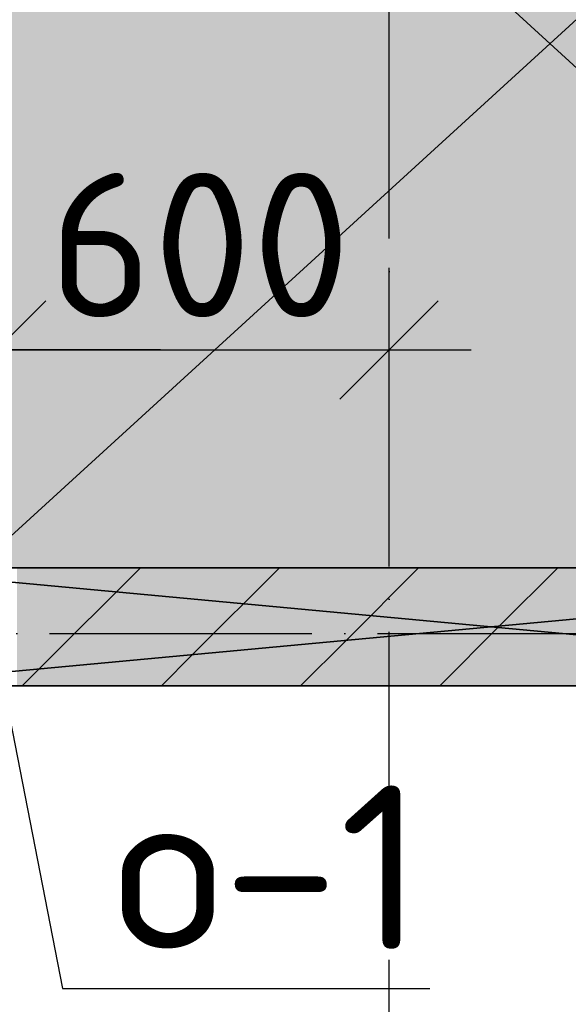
# Model space of a CAD drawing. Header units: millimetres. Extents: x 40580 to 559114, y -343730 to 81020.
# Tile 27 of 256: x 189137 to 189974, y -74170 to -72668. Entities that reach past the tile are written whole.
import ezdxf
from ezdxf.enums import TextEntityAlignment as Align

# ---------------------------------------------------------------- set-up
doc = ezdxf.new("R2010")
doc.units = ezdxf.units.MM
doc.linetypes.add('______11', pattern=[500, 400, -50, 0, -50])
doc.linetypes.add('______5', pattern=[1100, 800, -100, 100, -100])
for name, color, linetype in [('____________', 7, 'Continuous'), ('_________________', 7, 'Continuous'), ('___________________', 253, '______5'), ('______________________', 7, 'Continuous'), ('_________________________0', 7, 'Continuous')]:
    doc.layers.add(name, color=color, linetype=linetype)
doc.styles.add('ISOCPEUR', font='isocpeur.ttf')

# ---------------------------------------------------------------- blocks, each defined once
blk = doc.blocks.new('ALL_ML_STRICH')
at = {"color": 0, "linetype": 'ByBlock', "lineweight": -2}
for p, q in [((0, -0.5), (0, 0.5)), ((-0.3, -0.3), (0.3, 0.3)), ((-1, 0), (0.5, 0))]:
    blk.add_line(p, q, dxfattribs=at)

msp = doc.modelspace()

# ---------------------------------------------------------------- hatches: boundary and pattern name
at = {"layer": '____________', "linetype": 'Continuous'}
h = msp.add_hatch(color=9, dxfattribs=at)
h.paths.add_polyline_path([(190820.5, -73504.1), (189133.5, -73504.1), (189133.5, -73661.4), (189133.5, -73684.1), (190820.5, -73684.1)])
h.paths.add_polyline_path([(188890.5, -73684.1), (189070.5, -73684.1), (189070.5, -73667.3)])
h.paths.add_polyline_path([(189070.5, -73667.3), (189070.5, -73504.1), (188890.5, -73504.1), (188890.5, -73684.1)])

# ---------------------------------------------------------------- linework, layer by layer
at = {"layer": '____________', "color": 253, "linetype": '______5'}
for points in [[(189141.3, -73684.1), (189167.1, -73658.3), (189167.1, -73658.3), (189321.3, -73504.1)], [(189565.5, -73684.1), (189635, -73614.7), (189635, -73614.7), (189745.5, -73504.1)]]:
    msp.add_lwpolyline(points, dxfattribs=at)
at = {"layer": '____________', "color": 253, "linetype": '______11'}
for points in [[(189353.4, -73684.1), (189401, -73636.5), (189401, -73636.5), (189533.4, -73504.1)], [(189777.7, -73684.1), (189868.9, -73592.8), (189868.9, -73592.8), (189957.7, -73504.1)]]:
    msp.add_lwpolyline(points, dxfattribs=at)
at = {"layer": '_________________', "color": 254, "linetype": 'Continuous'}
for points in [[(189070.5, -73504.1), (189070.5, -71904.1), (190820.5, -73504.1)], [(190820.5, -73504.1), (189070.5, -71904.1), (190820.5, -71904.1)]]:
    msp.add_solid(points, dxfattribs=at)
at = {"layer": '___________________', "color": 253, "linetype": '______11'}
for p, q in [((189700.5, -85004.1), (189700.5, -64804.1)), ((189700.5, -85004.1), (189700.5, -64804.1)), ((177180.5, -73604.1), (224260.5, -73604.1)), ((177180.5, -73604.1), (224260.5, -73604.1))]:
    msp.add_line(p, q, dxfattribs=at)
at = {"layer": '______________________', "color": 7, "linetype": 'Continuous'}
msp.add_line((189102, -73171.5), (189700.5, -73171.5), dxfattribs=at)
at = {"layer": '______________________', "color": 253, "linetype": 'Continuous'}
msp.add_line((189700.5, -73356.4), (189700.5, -73171.5), dxfattribs=at)
at = {"layer": '_________________________0', "color": 7, "linetype": 'Continuous'}
for p, q in [((189096.9, -73604.1), (189202.4, -74146.1)), ((189202.4, -74146.1), (189762.4, -74146.1))]:
    msp.add_line(p, q, dxfattribs=at)

# ---------------------------------------------------------------- block references
at = {"layer": '______________________', "color": 7, "linetype": 'Continuous', "xscale": 250, "yscale": 250, "zscale": 250, "rotation": 180}
msp.add_blockref('ALL_ML_STRICH', (189102, -73171.5), dxfattribs=at)
at = {"layer": '______________________', "color": 7, "linetype": 'Continuous', "xscale": 250, "yscale": 250, "zscale": 250}
msp.add_blockref('ALL_ML_STRICH', (189700.5, -73171.5), dxfattribs=at)

# ---------------------------------------------------------------- texts
at = {"layer": '______________________', "color": 7, "style": 'ISOCPEUR'}
msp.add_text('600', height=220, dxfattribs=at).set_placement((189181.3, -73121.5))
at = {"layer": '_________________________0', "color": 7, "linetype": 'Continuous', "style": 'ISOCPEUR'}
msp.add_text('о-1', height=250, dxfattribs=at).set_placement((189279.9, -74086.1), (189754.9, -74086.1), align=Align.FIT)

# ---------------------------------------------------------------- meshes
at = {"layer": '____________', "color": 7, "linetype": 'Continuous'}
mesh = msp.add_polyface(dxfattribs=at)
corners = [(190820.5, -73504.1, -3800), (188890.5, -73504.1, -3800), (188890.5, -73504.1, -350), (190820.5, -73504.1, -350), (189117.8, -73504.1, -1541.2), (189105.3, -73504.1, -1537.2), (189092.3, -73504.1, -1538.5), (189080.9, -73504.1, -1545.1), (189073.2, -73504.1, -1555.7), (189070.5, -73504.1, -1568.5), (189073.2, -73504.1, -1581.3), (189080.9, -73504.1, -1591.9), (189092.3, -73504.1, -1598.5), (189105.3, -73504.1, -1599.8), (189117.8, -73504.1, -1595.8), (189127.5, -73504.1, -1587), (189132.8, -73504.1, -1575), (189132.8, -73504.1, -1562), (189127.5, -73504.1, -1550)]
mesh.append_faces([[corners[k] for k in face] for face in [(15, 3, 1)]], dxfattribs={"vtx0": -1, "vtx1": -1, "vtx2": -1, "color": 7})
mesh.append_faces([[corners[k] for k in face] for face in [(2, 4, 5), (18, 2, 3)]], dxfattribs={"vtx0": -1, "vtx2": -1, "color": 7})
mesh.append_faces([[corners[k] for k in face] for face in [(5, 6, 2), (6, 7, 2), (7, 8, 2), (8, 9, 2), (1, 2, 9), (9, 10, 1), (10, 11, 1), (11, 12, 1), (12, 13, 1), (13, 14, 1), (14, 15, 1), (15, 16, 3), (16, 17, 3), (17, 18, 3), (18, 4, 2)]], dxfattribs={"vtx1": -1, "vtx2": -1, "color": 7})
mesh.append_faces([[corners[k] for k in face] for face in [(3, 0, 1)]], dxfattribs={"vtx2": -1, "color": 7})
mesh = msp.add_polyface(dxfattribs=at)
corners = [(190820.5, -73504.1, -3800), (190820.5, -73684.1, -3800), (188890.5, -73684.1, -3800), (188890.5, -73504.1, -3800)]
mesh.append_faces([[corners[k] for k in face] for face in [(1, 2, 0)]], dxfattribs={"vtx1": -1, "color": 7})
mesh.append_faces([[corners[k] for k in face] for face in [(2, 3, 0)]], dxfattribs={"vtx2": -1, "color": 7})
mesh = msp.add_polyface(dxfattribs=at)
corners = [(190820.5, -73684.1, -350), (190820.5, -73504.1, -350), (188890.5, -73504.1, -350), (188890.5, -73684.1, -350)]
mesh.append_faces([[corners[k] for k in face] for face in [(1, 2, 0)]], dxfattribs={"vtx1": -1, "color": 7})
mesh.append_faces([[corners[k] for k in face] for face in [(2, 3, 0)]], dxfattribs={"vtx2": -1, "color": 7})
mesh = msp.add_polyface(dxfattribs=at)
corners = [(188890.5, -73684.1, -3800), (190820.5, -73684.1, -3800), (190820.5, -73684.1, -350), (188890.5, -73684.1, -350), (189120.5, -73684.1, -1594), (189108.6, -73684.1, -1599.3), (189095.5, -73684.1, -1599.3), (189083.5, -73684.1, -1594), (189074.7, -73684.1, -1584.3), (189070.7, -73684.1, -1571.8), (189072, -73684.1, -1558.8), (189078.6, -73684.1, -1547.4), (189089.2, -73684.1, -1539.7), (189102, -73684.1, -1537), (189114.8, -73684.1, -1539.7), (189125.4, -73684.1, -1547.4), (189132, -73684.1, -1558.8), (189133.3, -73684.1, -1571.8), (189129.3, -73684.1, -1584.2)]
mesh.append_faces([[corners[k] for k in face] for face in [(4, 0, 2)]], dxfattribs={"vtx0": -1, "vtx1": -1, "vtx2": -1, "color": 7})
mesh.append_faces([[corners[k] for k in face] for face in [(0, 4, 5), (9, 3, 0), (16, 2, 3)]], dxfattribs={"vtx0": -1, "vtx2": -1, "color": 7})
mesh.append_faces([[corners[k] for k in face] for face in [(5, 6, 0), (6, 7, 0), (7, 8, 0), (8, 9, 0), (9, 10, 3), (10, 11, 3), (11, 12, 3), (12, 13, 3), (13, 14, 3), (14, 15, 3), (15, 16, 3), (16, 17, 2), (17, 18, 2), (18, 4, 2)]], dxfattribs={"vtx1": -1, "vtx2": -1, "color": 7})
mesh.append_faces([[corners[k] for k in face] for face in [(0, 1, 2)]], dxfattribs={"vtx2": -1, "color": 7})
at = {"layer": '_________________', "color": 7, "linetype": 'Continuous'}
mesh = msp.add_polyface(dxfattribs=at)
corners = [(190820.5, -73504.1, -1600), (190820.5, -71904.1, -1600), (189070.5, -71904.1, -1600), (189070.5, -73504.1, -1600)]
mesh.append_faces([[corners[k] for k in face] for face in [(1, 2, 0)]], dxfattribs={"vtx1": -1, "color": 7})
mesh.append_faces([[corners[k] for k in face] for face in [(2, 3, 0)]], dxfattribs={"vtx2": -1, "color": 7})
mesh = msp.add_polyface(dxfattribs=at)
corners = [(190820.5, -71904.1, -1800), (190820.5, -73504.1, -1800), (189070.5, -73504.1, -1800), (189070.5, -71904.1, -1800)]
mesh.append_faces([[corners[k] for k in face] for face in [(1, 2, 0)]], dxfattribs={"vtx1": -1, "color": 7})
mesh.append_faces([[corners[k] for k in face] for face in [(2, 3, 0)]], dxfattribs={"vtx2": -1, "color": 7})
mesh = msp.add_polyface(dxfattribs=at)
corners = [(189070.5, -73504.1, -1800), (190820.5, -73504.1, -1800), (190820.5, -73504.1, -1600), (189070.5, -73504.1, -1600)]
mesh.append_faces([[corners[k] for k in face] for face in [(1, 2, 0)]], dxfattribs={"vtx1": -1, "color": 7})
mesh.append_faces([[corners[k] for k in face] for face in [(2, 3, 0)]], dxfattribs={"vtx2": -1, "color": 7})

doc.saveas('drawing.dxf')
